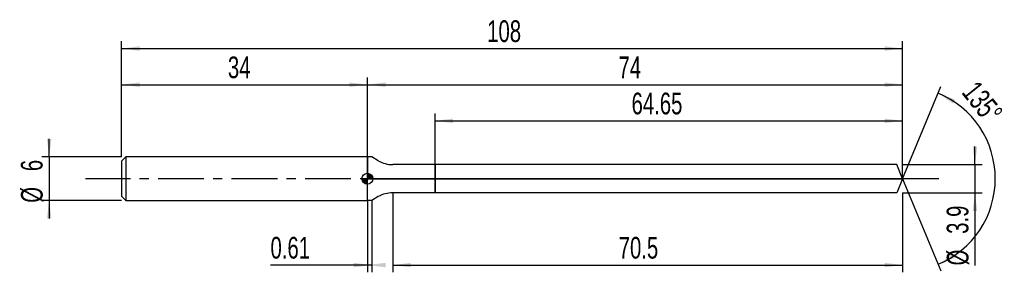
# Model space of a CAD drawing. Extents: x -14 to 122, y -13 to 22.
import ezdxf
from ezdxf.enums import TextEntityAlignment as Align

# ---------------------------------------------------------------- set-up
doc = ezdxf.new("R2010")
doc.units = 0
doc.linetypes.add('CENTER', pattern=[10.16, 6.35, -1.27, 1.27, -1.27])
doc.layers.get('0').update_dxf_attribs({"linetype": 'CONTINUOUS'})
for name, color, linetype in [('1', 4, 'CONTINUOUS'), ('2', 7, 'CONTINUOUS'), ('4', 2, 'CENTER'), ('CUT', 1, 'CONTINUOUS'), ('NOCUT', 7, 'CONTINUOUS'), ('SK1', 4, 'CONTINUOUS'), ('SK2', 7, 'CONTINUOUS'), ('SK4', 2, 'CENTER')]:
    doc.layers.add(name, color=color, linetype=linetype)
doc.dimstyles.new('SLDDIMSTYLE0', dxfattribs={"dimtxt": 3, "dimasz": 2.5, "dimexe": 0, "dimexo": 0.0625, "dimgap": 0.75, "dimtad": 1, "dimrnd": 1e-09, "dimzin": 12, "dimsah": 1, "dimcen": 0.09, "dimazin": 3, "dimtfac": 1, "dimtofl": 0, "dimtmove": 0, "dimatfit": 3})
doc.dimstyles.new('SLDDIMSTYLE1', dxfattribs={"dimtxt": 3, "dimasz": 2.5, "dimexe": 0, "dimexo": 0.0625, "dimgap": 0.75, "dimtad": 1, "dimrnd": 1e-09, "dimzin": 12, "dimsah": 1, "dimcen": 0.09, "dimazin": 3, "dimtfac": 1, "dimtmove": 0, "dimatfit": 3})
doc.dimstyles.new('SLDDIMSTYLE2', dxfattribs={"dimtxt": 3, "dimasz": 2.5, "dimexe": 0, "dimexo": 0.0625, "dimgap": 0.75, "dimtad": 1, "dimrnd": 1e-09, "dimsah": 1, "dimcen": 0.09, "dimazin": 3, "dimtfac": 1, "dimtofl": 0, "dimtmove": 0, "dimatfit": 3})
doc.dimstyles.new('SLDDIMSTYLE3', dxfattribs={"dimtxt": 3, "dimasz": 2.5, "dimexe": 0, "dimexo": 0.0625, "dimgap": 0.75, "dimtad": 1, "dimzin": 12, "dimsah": 1, "dimcen": 0.09, "dimazin": 3, "dimtfac": 1, "dimtofl": 0, "dimtmove": 0, "dimatfit": 3})

# ---------------------------------------------------------------- blocks, each defined once
blk = doc.blocks.new('_D')
at = {"layer": '2'}
for p, q in [((37.5, -1.95), (37.5, -12.95)), ((108, -1.95), (108, -12.95)), ((37.5, -11.95), (108, -11.95))]:
    blk.add_line(p, q, dxfattribs=at)
for points in [[(37.5, -11.95), (40, -12.26), (40, -11.64)], [(108, -11.95), (105.5, -11.64), (105.5, -12.26)]]:
    blk.add_solid(points, dxfattribs=at)
at = {"layer": '2', "width": 0.7}
blk.add_text('70.5', height=3, dxfattribs=at).set_placement((68.74, -11.95), align=Align.BOTTOM_LEFT)
blk = doc.blocks.new('_D_1')
at = {"layer": '2'}
for p, q in [((118, 1.95), (118, 4.45)), ((108, 1.95), (119, 1.95)), ((118, 1.95), (118, -1.95)), ((108, -1.95), (119, -1.95)), ((118, -1.95), (118, -12))]:
    blk.add_line(p, q, dxfattribs=at)
for points in [[(118, 1.95), (118.31, 4.45), (117.69, 4.45)], [(118, -1.95), (117.69, -4.45), (118.31, -4.45)]]:
    blk.add_solid(points, dxfattribs=at)
at = {"layer": '2', "width": 0.7}
for s, p in [('3.9', (117.99, -7.63)), ('%%c', (118, -12))]:
    blk.add_text(s, height=3, rotation=90, dxfattribs=at).set_placement(p, align=Align.BOTTOM_LEFT)
blk = doc.blocks.new('_D_2')
at = {"layer": '2'}
for p, q in [((34, -3), (34, -12.95)), ((34.61, -3), (34.61, -12.95)), ((34, -11.95), (20.6, -11.95)), ((34.61, -11.95), (34, -11.95))]:
    blk.add_line(p, q, dxfattribs=at)
for points in [[(34.61, -11.95), (32.11, -11.64), (32.11, -12.26)], [(34, -11.95), (36.5, -12.26), (36.5, -11.64)]]:
    blk.add_solid(points, dxfattribs=at)
at = {"layer": '2', "width": 0.7}
blk.add_text('0.61', height=3, dxfattribs=at).set_placement((20.6, -11.95), align=Align.BOTTOM_LEFT)
blk = doc.blocks.new('_D_3')
at = {"layer": '2'}
for p, q in [((43.35, 1.95), (43.35, 9)), ((108, 1.95), (108, 9)), ((43.35, 8), (108, 8))]:
    blk.add_line(p, q, dxfattribs=at)
for points in [[(43.35, 8), (45.85, 7.69), (45.85, 8.31)], [(108, 8), (105.5, 8.31), (105.5, 7.69)]]:
    blk.add_solid(points, dxfattribs=at)
at = {"layer": '2', "width": 0.7}
blk.add_text('64.65', height=3, dxfattribs=at).set_placement((70.52, 8), align=Align.BOTTOM_LEFT)
blk = doc.blocks.new('_D_4')
at = {"layer": '2'}
for q in [(113.28, 12.76), (113.28, -12.76)]:
    blk.add_line((108, 0), q, dxfattribs=at)
blk.add_arc((108, 0), 12.81, 292.482, 67.518, dxfattribs=at)
for points in [[(112.9, 11.83), (114.96, 10.39), (115.25, 10.93)], [(112.9, -11.83), (115.25, -10.93), (114.96, -10.39)]]:
    blk.add_solid(points, dxfattribs=at)
at = {"layer": '2', "width": 0.7}
blk.add_text('135°', height=3, rotation=-51.3402, dxfattribs=at).set_placement((115.34, 11.33), align=Align.BOTTOM_LEFT)
blk = doc.blocks.new('_D_5')
at = {"layer": 'SK2'}
for p, q in [((0, 3), (0, 19)), ((0, 18), (108, 18)), ((108, 3), (108, 19))]:
    blk.add_line(p, q, dxfattribs=at)
for points in [[(0, 18), (2.5, 17.69), (2.5, 18.31)], [(108, 18), (105.5, 18.31), (105.5, 17.69)]]:
    blk.add_solid(points, dxfattribs=at)
at = {"layer": 'SK2', "width": 0.7}
blk.add_text('108', height=3, dxfattribs=at).set_placement((50.56, 18), align=Align.BOTTOM_LEFT)
blk = doc.blocks.new('_D_6')
at = {"layer": 'SK2'}
for p, q in [((0, 3), (0, 14)), ((34, 3), (34, 14)), ((0, 13), (34, 13))]:
    blk.add_line(p, q, dxfattribs=at)
for points in [[(0, 13), (2.5, 12.69), (2.5, 13.31)], [(34, 13), (31.5, 13.31), (31.5, 12.69)]]:
    blk.add_solid(points, dxfattribs=at)
at = {"layer": 'SK2', "width": 0.7}
blk.add_text('34', height=3, dxfattribs=at).set_placement((14.71, 13), align=Align.BOTTOM_LEFT)
blk = doc.blocks.new('_D_7')
at = {"layer": 'SK2'}
for p, q in [((34, 0), (34, 14)), ((108, 0), (108, 14)), ((34, 13), (108, 13))]:
    blk.add_line(p, q, dxfattribs=at)
for points in [[(34, 13), (36.5, 12.69), (36.5, 13.31)], [(108, 13), (105.5, 13.31), (105.5, 12.69)]]:
    blk.add_solid(points, dxfattribs=at)
at = {"layer": 'SK2', "width": 0.7}
blk.add_text('74', height=3, dxfattribs=at).set_placement((68.71, 13), align=Align.BOTTOM_LEFT)
blk = doc.blocks.new('_D_8')
at = {"layer": 'SK2'}
for p, q in [((-10, 3), (-10, 5.5)), ((0, 3), (-11, 3)), ((-10, 3), (-10, -3)), ((0, -3), (-11, -3)), ((-10, -3), (-10, -5.5))]:
    blk.add_line(p, q, dxfattribs=at)
for points in [[(-10, 3), (-9.69, 5.5), (-10.31, 5.5)], [(-10, -3), (-10.31, -5.5), (-9.69, -5.5)]]:
    blk.add_solid(points, dxfattribs=at)
at = {"layer": 'SK2', "width": 0.7}
for s, p in [('6', (-10.01, 1.04)), ('%%c', (-10, -3.33))]:
    blk.add_text(s, height=3, rotation=90, dxfattribs=at).set_placement(p, align=Align.BOTTOM_LEFT)
blk = doc.blocks.new('*U11')
at = {"color": 0, "linetype": 'CONTINUOUS'}
for points in [[(0, 0), (0, 0.75), (0.15, 0)], [(0.15, 0), (0, 0.75), (0.15, 0.74)], [(0.15, 0), (0.15, 0.74), (0.29, 0)], [(0.29, 0), (0.15, 0.74), (0.29, 0.69)], [(0.29, 0), (0.29, 0.69), (0.42, 0)], [(0.42, 0), (0.29, 0.69), (0.42, 0.62)], [(0.42, 0), (0.42, 0.62), (0.53, 0)], [(0.53, 0), (0.42, 0.62), (0.53, 0.53)], [(0.53, 0), (0.53, 0.53), (0.62, 0)], [(0.62, 0), (0.53, 0.53), (0.62, 0.42)], [(0.62, 0), (0.62, 0.42), (0.69, 0)], [(0.69, 0), (0.62, 0.42), (0.69, 0.29)], [(0.69, 0), (0.69, 0.29), (0.74, 0)], [(0.74, 0), (0.69, 0.29), (0.74, 0.15)], [(0.74, 0), (0.74, 0.15), (0.75, 0)]]:
    blk.add_solid(points, dxfattribs=at)
blk = doc.blocks.new('*U12')
at = {"color": 0, "linetype": 'CONTINUOUS'}
for points in [[(-0.74, -0.13), (-0.75, 0), (-0.74, 0)], [(-0.74, -0.13), (-0.74, 0), (-0.7, -0.26)], [(-0.7, -0.26), (-0.74, 0), (-0.7, 0)], [(-0.7, -0.26), (-0.7, 0), (-0.65, -0.38)], [(-0.65, -0.38), (-0.7, 0), (-0.65, 0)], [(-0.65, -0.38), (-0.65, 0), (-0.57, -0.48)], [(-0.57, -0.48), (-0.65, 0), (-0.57, 0)], [(-0.57, -0.48), (-0.57, 0), (-0.48, -0.57)], [(-0.48, -0.57), (-0.57, 0), (-0.48, 0)], [(-0.48, -0.57), (-0.48, 0), (-0.38, -0.65)], [(-0.38, -0.65), (-0.48, 0), (-0.38, 0)], [(-0.38, -0.65), (-0.38, 0), (-0.26, -0.7)], [(-0.26, -0.7), (-0.38, 0), (-0.26, 0)], [(-0.26, -0.7), (-0.26, 0), (-0.13, -0.74)], [(-0.13, -0.74), (-0.26, 0), (-0.13, 0)], [(-0.13, -0.74), (-0.13, 0), (0, -0.75)], [(0, -0.75), (-0.13, 0), (0, 0)]]:
    blk.add_solid(points, dxfattribs=at)
blk = doc.blocks.new('SW_DOWELSYMBOL_0')
at = {"layer": 'SK1', "color": 0}
blk.add_circle((0, 0), 0.75, dxfattribs=at)
at = {"color": 0, "linetype": 'CONTINUOUS'}
for name in ['*U12', '*U11']:
    blk.add_blockref(name, (0, 0), dxfattribs=at)

msp = doc.modelspace()

# ---------------------------------------------------------------- linework, layer by layer
at = {"layer": '1'}
for p, q in [((34.61, 3), (34, 3)), ((34, 3), (34, 0)), ((35.5, 2.486), (34.61, 3)), ((43.35, 1.95), (37.5, 1.95)), ((107.193, 1.95), (43.35, 1.95)), ((43.35, 1.95), (43.35, 0)), ((43.35, 0), (43.35, 1.95)), ((108, 0), (107.193, 1.95)), ((34, -3), (34, 0)), ((43.35, -1.95), (43.35, 0)), ((43.35, 0), (43.35, -1.95)), ((108, 0), (107.193, -1.95)), ((35.5, -2.486), (34.61, -3)), ((43.35, -1.95), (37.5, -1.95)), ((107.193, -1.95), (43.35, -1.95)), ((34.61, -3), (34, -3))]:
    msp.add_line(p, q, dxfattribs=at)
for centre, start, end in [((37.5, 5.95), 240, 270), ((37.5, -5.95), 90, 120)]:
    msp.add_arc(centre, 4, start, end, dxfattribs=at)
at = {"layer": '4'}
msp.add_line((108, 0), (34, 0), dxfattribs=at)
at = {"layer": 'CUT'}
for p, q in [((107.193, 1.95), (43.35, 1.95)), ((43.35, 1.95), (43.35, 0)), ((108, 0), (107.193, 1.95)), ((43.35, 0), (108, 0))]:
    msp.add_line(p, q, dxfattribs=at)
at = {"layer": 'NOCUT'}
for p, q in [((34.61, 3), (34, 3)), ((34, 3), (34, 0)), ((35.5, 2.486), (34.61, 3)), ((43.35, 1.95), (37.5, 1.95)), ((43.35, 0), (43.35, 1.95)), ((34, 0), (43.35, 0))]:
    msp.add_line(p, q, dxfattribs=at)
msp.add_arc((37.5, 5.95), 4, 240, 270, dxfattribs=at)
at = {"layer": 'SK1'}
for p, q in [((0.6, 3), (0, 2.4)), ((34, 3), (0.6, 3)), ((0.6, 3), (0.6, -3)), ((0, 2.4), (0, 0)), ((0, 0), (0, -2.4)), ((0, -2.4), (0.6, -3)), ((0.6, -3), (34, -3))]:
    msp.add_line(p, q, dxfattribs=at)
msp.add_circle((34, 0), 0.75, dxfattribs=at)
at = {"layer": 'SK4'}
msp.add_line((113, 0), (-5, 0), dxfattribs=at)

# ---------------------------------------------------------------- block references
at = {"layer": 'SK1'}
msp.add_blockref('SW_DOWELSYMBOL_0', (34, 0), dxfattribs=at)

# ---------------------------------------------------------------- texts
at = {"layer": 'SK2', "width": 0.7}
msp.add_text('AP1', height=0.05, dxfattribs=at).set_placement((34, -0.018), align=Align.BOTTOM_LEFT)

# ---------------------------------------------------------------- dimensions: what is measured, and where the dimension line sits
at = {"layer": '2'}
dim = msp.add_angular_dim_2l(base=(120.806, 0), line1=((108, 0), (107.193, 1.95)), line2=((107.193, -1.95), (108, 0)), dimstyle='SLDDIMSTYLE3', dxfattribs=at)
dim.commit()
dim.dimension.update_dxf_attribs({"geometry": '_D_4', "text_midpoint": (118, 8), "dimtype": 162})
for base, p1, p2, dimstyle, picture, middle in [((108, 8), (43.35, 1.95), (108, 1.95), 'SLDDIMSTYLE0', '_D_3', (75.675, 8)), ((108, -11.95), (37.5, -1.95), (108, -1.95), 'SLDDIMSTYLE0', '_D', (72.75, -11.95)), ((34, -11.95), (34.61, -3), (34, -3), 'SLDDIMSTYLE2', '_D_2', (24.61, -11.95))]:
    dim = msp.add_linear_dim(base=base, p1=p1, p2=p2, dimstyle=dimstyle, dxfattribs=at)
    dim.commit()
    dim.dimension.update_dxf_attribs({"geometry": picture, "text_midpoint": middle, "dimtype": 160})
dim = msp.add_linear_dim(base=(118, -1.95), p1=(108, 1.95), p2=(108, -1.95), angle=90, text='%%c<>', dimstyle='SLDDIMSTYLE1', dxfattribs=at)
dim.commit()
dim.dimension.update_dxf_attribs({"geometry": '_D_1', "text_midpoint": (118, -6.95), "dimtype": 160})
at = {"layer": 'SK2'}
for base, p1, p2, picture, middle in [((108, 18), (0, 3), (108, 3), '_D_5', (54, 18)), ((34, 13), (0, 3), (34, 3), '_D_6', (17, 13)), ((108, 13), (34, 0), (108, 0), '_D_7', (71, 13))]:
    dim = msp.add_linear_dim(base=base, p1=p1, p2=p2, dimstyle='SLDDIMSTYLE0', dxfattribs=at)
    dim.commit()
    dim.dimension.update_dxf_attribs({"geometry": picture, "text_midpoint": middle, "dimtype": 160})
dim = msp.add_linear_dim(base=(-10, -3), p1=(0, 3), p2=(0, -3), angle=90, text='%%c<>', dimstyle='SLDDIMSTYLE1', dxfattribs=at)
dim.commit()
dim.dimension.update_dxf_attribs({"geometry": '_D_8', "text_midpoint": (-10, 0), "dimtype": 160})

doc.saveas('drawing.dxf')
